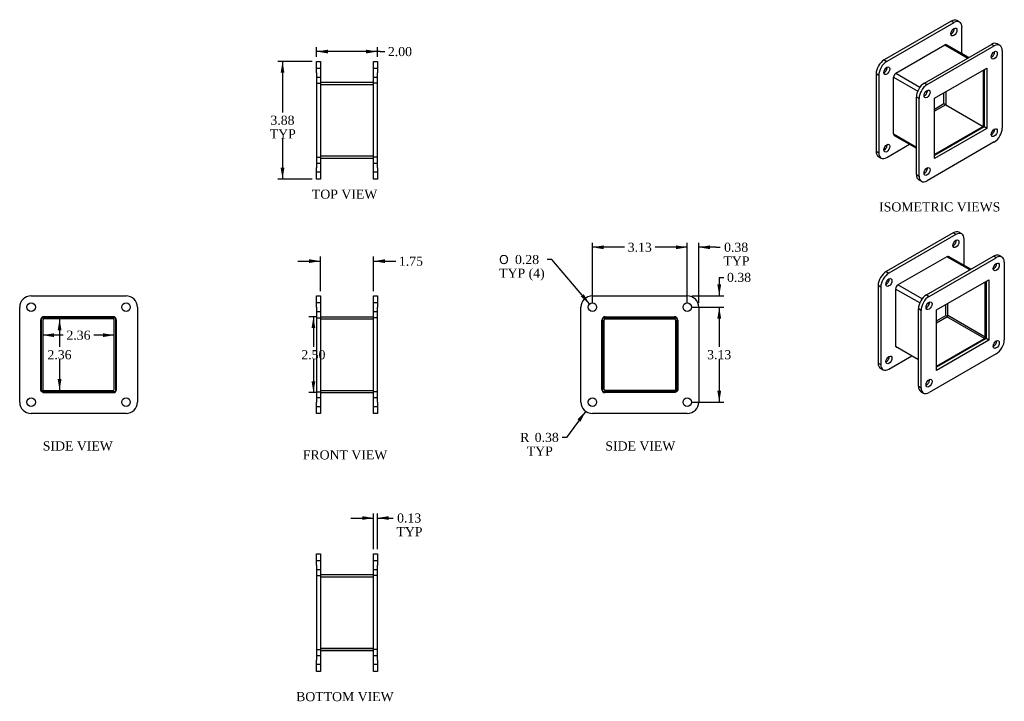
# Model space of a CAD drawing. Header units: inches. Extents: x 3 to 35.5, y 1.3 to 23.8.
import ezdxf
from ezdxf.enums import TextEntityAlignment as Align
from ezdxf.lldxf.tags import DXFTag

# ---------------------------------------------------------------- set-up
doc = ezdxf.new("R2010")
doc.units = ezdxf.units.IN
doc.header["$MEASUREMENT"] = 0
for name, color, linetype in [('COM50075', 7, 'CONTINUOUS'), ('COM71024', 7, 'CONTINUOUS'), ('DEFAULT', 7, 'CONTINUOUS')]:
    doc.layers.add(name, color=color, linetype=linetype)
doc.styles.add('SEACAD_SOLID_EDGE_ANSI1_SY', font='txt')
doc.styles.add('SEACAD_TIMES_NEW_ROMAN', font='times.ttf')
tags = doc.linetypes.add('HIDDEN2', pattern=[0.1875, 0.125, -0.0625]).pattern_tags.tags
tags[6:7] = [DXFTag(74, 4), DXFTag(75, 0), DXFTag(340, '0'), DXFTag(46, 0.0), DXFTag(50, 0.0), DXFTag(44, 0.0), DXFTag(45, 0.0)]
tags[4:5] = [DXFTag(74, 4), DXFTag(75, 0), DXFTag(340, '0'), DXFTag(46, 0.0), DXFTag(50, 0.0), DXFTag(44, 0.0), DXFTag(45, 0.0)]

# ---------------------------------------------------------------- blocks, each defined once
blk = doc.blocks.new('GDIMGGROUP')
at = {"layer": 'DEFAULT', "linetype": 'Continuous'}
for points in [[(12.564, 15.87), (12.564, 15.745), (12.939, 15.807)], [(15.064, 15.87), (14.689, 15.807), (15.064, 15.745)]]:
    blk.add_hatch(color=136, dxfattribs=at).paths.add_polyline_path(points)
at = {"layer": 'DEFAULT', "color": 136, "linetype": 'Continuous'}
for p, q in [((12.939, 14.815), (12.939, 15.957)), ((14.689, 14.815), (14.689, 15.957)), ((12.189, 15.807), (12.939, 15.807)), ((14.689, 15.807), (15.266, 15.807)), ((15.266, 15.807), (15.416, 15.807))]:
    blk.add_line(p, q, dxfattribs=at)
at = {"layer": 'DEFAULT', "color": 136, "linetype": 'Continuous', "style": 'SEACAD_TIMES_NEW_ROMAN'}
blk.add_text('1.75', height=0.3, dxfattribs=at).set_placement((15.521, 15.957), align=Align.TOP_LEFT)
blk = doc.blocks.new('GDIMGGROUP1')
at = {"layer": 'DEFAULT', "linetype": 'Continuous'}
for points in [[(12.645, 13.602), (12.77, 13.602), (12.708, 13.977)], [(12.645, 11.852), (12.708, 11.477), (12.77, 11.852)]]:
    blk.add_hatch(color=136, dxfattribs=at).paths.add_polyline_path(points)
at = {"layer": 'DEFAULT', "color": 136, "linetype": 'Continuous'}
for p, q in [((12.789, 13.977), (12.558, 13.977)), ((12.708, 13.977), (12.708, 12.982)), ((12.708, 12.577), (12.708, 11.477)), ((12.789, 11.477), (12.558, 11.477))]:
    blk.add_line(p, q, dxfattribs=at)
at = {"layer": 'DEFAULT', "color": 136, "linetype": 'Continuous', "style": 'SEACAD_TIMES_NEW_ROMAN'}
blk.add_text('2.50', height=0.3, dxfattribs=at).set_placement((12.31, 12.877), align=Align.TOP_LEFT)
blk = doc.blocks.new('GDIMGGROUP2')
at = {"layer": 'DEFAULT', "linetype": 'Continuous'}
for points in [[(24.642, 16.327), (24.642, 16.202), (25.017, 16.265)], [(25.767, 16.327), (25.392, 16.265), (25.767, 16.202)]]:
    blk.add_hatch(color=136, dxfattribs=at).paths.add_polyline_path(points)
at = {"layer": 'DEFAULT', "color": 136, "linetype": 'Continuous'}
for p, q in [((25.017, 16.265), (24.267, 16.265)), ((25.017, 14.44), (25.017, 16.415)), ((25.392, 14.44), (25.392, 16.415)), ((25.953, 16.265), (25.392, 16.265)), ((25.953, 16.265), (26.103, 16.265))]:
    blk.add_line(p, q, dxfattribs=at)
at = {"layer": 'DEFAULT', "color": 136, "linetype": 'Continuous', "style": 'SEACAD_TIMES_NEW_ROMAN'}
for s, p in [('0.38', (26.229, 16.415)), ('TYP', (26.208, 15.965))]:
    blk.add_text(s, height=0.3, dxfattribs=at).set_placement(p, align=Align.TOP_LEFT)
blk = doc.blocks.new('GDIMGGROUP3')
at = {"layer": 'DEFAULT', "linetype": 'Continuous'}
for points in [[(22.267, 16.327), (21.892, 16.265), (22.267, 16.202)], [(24.642, 16.327), (24.642, 16.202), (25.017, 16.265)]]:
    blk.add_hatch(color=136, dxfattribs=at).paths.add_polyline_path(points)
at = {"layer": 'DEFAULT', "color": 136, "linetype": 'Continuous'}
for p, q in [((21.892, 14.44), (21.892, 16.415)), ((22.951, 16.265), (21.892, 16.265)), ((25.017, 16.265), (23.957, 16.265)), ((25.017, 14.44), (25.017, 16.415))]:
    blk.add_line(p, q, dxfattribs=at)
at = {"layer": 'DEFAULT', "color": 136, "linetype": 'Continuous', "style": 'SEACAD_TIMES_NEW_ROMAN'}
blk.add_text('3.13', height=0.3, dxfattribs=at).set_placement((23.056, 16.415), align=Align.TOP_LEFT)
blk = doc.blocks.new('GDIMGGROUP4')
at = {"layer": 'DEFAULT', "linetype": 'Continuous'}
for points in [[(26.131, 15.04), (26.006, 15.04), (26.069, 14.665)], [(26.131, 13.915), (26.069, 14.29), (26.006, 13.915)]]:
    blk.add_hatch(color=136, dxfattribs=at).paths.add_polyline_path(points)
at = {"layer": 'DEFAULT', "color": 136, "linetype": 'Continuous'}
for p, q in [((26.069, 15.273), (26.219, 15.273)), ((26.069, 15.273), (26.069, 14.665)), ((25.167, 14.665), (26.219, 14.665)), ((25.167, 14.29), (26.219, 14.29)), ((26.069, 14.29), (26.069, 13.54))]:
    blk.add_line(p, q, dxfattribs=at)
at = {"layer": 'DEFAULT', "color": 136, "linetype": 'Continuous', "style": 'SEACAD_TIMES_NEW_ROMAN'}
blk.add_text('0.38', height=0.3, dxfattribs=at).set_placement((26.324, 15.423), align=Align.TOP_LEFT)
blk = doc.blocks.new('GDIMGGROUP5')
at = {"layer": 'DEFAULT', "linetype": 'Continuous'}
for points in [[(26.131, 13.915), (26.069, 14.29), (26.006, 13.915)], [(26.131, 11.54), (26.006, 11.54), (26.069, 11.165)]]:
    blk.add_hatch(color=136, dxfattribs=at).paths.add_polyline_path(points)
at = {"layer": 'DEFAULT', "color": 136, "linetype": 'Continuous'}
for p, q in [((25.167, 14.29), (26.219, 14.29)), ((26.069, 14.29), (26.069, 12.983)), ((26.069, 12.578), (26.069, 11.165)), ((25.167, 11.165), (26.219, 11.165))]:
    blk.add_line(p, q, dxfattribs=at)
at = {"layer": 'DEFAULT', "color": 136, "linetype": 'Continuous', "style": 'SEACAD_TIMES_NEW_ROMAN'}
blk.add_text('3.13', height=0.3, dxfattribs=at).set_placement((25.671, 12.878), align=Align.TOP_LEFT)
blk = doc.blocks.new('GDIMGGROUP6')
at = {"layer": 'DEFAULT', "linetype": 'Continuous'}
for points in [[(13.189, 22.772), (12.814, 22.709), (13.189, 22.647)], [(14.439, 22.772), (14.439, 22.647), (14.814, 22.709)]]:
    blk.add_hatch(color=136, dxfattribs=at).paths.add_polyline_path(points)
at = {"layer": 'DEFAULT', "color": 136, "linetype": 'Continuous'}
for p, q in [((12.814, 22.535), (12.814, 22.859)), ((14.905, 22.709), (12.814, 22.709)), ((14.814, 22.535), (14.814, 22.859)), ((14.905, 22.709), (15.055, 22.709))]:
    blk.add_line(p, q, dxfattribs=at)
at = {"layer": 'DEFAULT', "color": 136, "linetype": 'Continuous', "style": 'SEACAD_TIMES_NEW_ROMAN'}
blk.add_text('2.00', height=0.3, dxfattribs=at).set_placement((15.16, 22.859), align=Align.TOP_LEFT)
blk = doc.blocks.new('GDIMGGROUP7')
at = {"layer": 'DEFAULT', "linetype": 'Continuous'}
for points in [[(11.628, 22.01), (11.753, 22.01), (11.691, 22.385)], [(11.628, 18.885), (11.691, 18.51), (11.753, 18.885)]]:
    blk.add_hatch(color=136, dxfattribs=at).paths.add_polyline_path(points)
at = {"layer": 'DEFAULT', "color": 136, "linetype": 'Continuous'}
for p, q in [((12.664, 22.385), (11.541, 22.385)), ((11.691, 22.385), (11.691, 20.703)), ((11.691, 19.848), (11.691, 18.51)), ((12.664, 18.51), (11.541, 18.51))]:
    blk.add_line(p, q, dxfattribs=at)
at = {"layer": 'DEFAULT', "color": 136, "linetype": 'Continuous', "style": 'SEACAD_TIMES_NEW_ROMAN'}
for s, p in [('3.88', (11.292, 20.598)), ('TYP', (11.271, 20.148))]:
    blk.add_text(s, height=0.3, dxfattribs=at).set_placement(p, align=Align.TOP_LEFT)
blk = doc.blocks.new('GDIMGGROUP8')
at = {"layer": 'DEFAULT', "linetype": 'Continuous'}
for points in [[(14.314, 7.411), (14.314, 7.286), (14.689, 7.349)], [(15.189, 7.411), (14.814, 7.349), (15.189, 7.286)]]:
    blk.add_hatch(color=136, dxfattribs=at).paths.add_polyline_path(points)
at = {"layer": 'DEFAULT', "color": 136, "linetype": 'Continuous'}
for p, q in [((14.689, 6.323), (14.689, 7.499)), ((14.814, 6.323), (14.814, 7.499)), ((13.939, 7.349), (14.689, 7.349)), ((14.814, 7.349), (15.187, 7.349)), ((15.187, 7.349), (15.337, 7.349))]:
    blk.add_line(p, q, dxfattribs=at)
at = {"layer": 'DEFAULT', "color": 136, "linetype": 'Continuous', "style": 'SEACAD_TIMES_NEW_ROMAN'}
for s, p in [('0.13', (15.463, 7.499)), ('TYP', (15.442, 7.049))]:
    blk.add_text(s, height=0.3, dxfattribs=at).set_placement(p, align=Align.TOP_LEFT)
blk = doc.blocks.new('GDIMGGROUP9')
at = {"layer": 'DEFAULT', "linetype": 'Continuous'}
for points in [[(4.171, 13.307), (4.171, 13.432), (3.796, 13.37)], [(5.777, 13.307), (6.152, 13.37), (5.777, 13.432)]]:
    blk.add_hatch(color=136, dxfattribs=at).paths.add_polyline_path(points)
at = {"layer": 'DEFAULT', "color": 136, "linetype": 'Continuous'}
for p, q in [((4.471, 13.37), (3.796, 13.37)), ((6.152, 13.37), (5.477, 13.37))]:
    blk.add_line(p, q, dxfattribs=at)
at = {"layer": 'DEFAULT', "color": 136, "linetype": 'Continuous', "style": 'SEACAD_TIMES_NEW_ROMAN'}
blk.add_text('2.36', height=0.3, dxfattribs=at).set_placement((4.576, 13.52), align=Align.TOP_LEFT)
blk = doc.blocks.new('GDIMGGROUP10')
at = {"layer": 'DEFAULT', "linetype": 'Continuous'}
for points in [[(4.413, 13.53), (4.35, 13.905), (4.288, 13.53)], [(4.413, 11.924), (4.288, 11.924), (4.35, 11.549)]]:
    blk.add_hatch(color=136, dxfattribs=at).paths.add_polyline_path(points)
at = {"layer": 'DEFAULT', "color": 136, "linetype": 'Continuous'}
for p, q in [((4.35, 13.905), (4.35, 12.982)), ((4.35, 12.577), (4.35, 11.549))]:
    blk.add_line(p, q, dxfattribs=at)
at = {"layer": 'DEFAULT', "color": 136, "linetype": 'Continuous', "style": 'SEACAD_TIMES_NEW_ROMAN'}
blk.add_text('2.36', height=0.3, dxfattribs=at).set_placement((3.952, 12.877), align=Align.TOP_LEFT)
blk = doc.blocks.new('GDIMGGROUP11')
at = {"layer": 'DEFAULT', "linetype": 'Continuous'}
blk.add_hatch(color=136, dxfattribs=at).paths.add_polyline_path([(21.5, 10.522), (21.671, 10.862), (21.399, 10.596)])
at = {"layer": 'DEFAULT', "color": 136, "linetype": 'Continuous'}
for p, q in [((21.671, 10.862), (21.045, 10.003)), ((21.045, 10.003), (20.895, 10.003))]:
    blk.add_line(p, q, dxfattribs=at)
at = {"layer": 'DEFAULT', "color": 136, "linetype": 'Continuous', "style": 'SEACAD_TIMES_NEW_ROMAN'}
for s, p in [('R', (19.515, 10.153)), ('0.38', (19.993, 10.153)), ('TYP', (19.733, 9.703))]:
    blk.add_text(s, height=0.3, dxfattribs=at).set_placement(p, align=Align.TOP_LEFT)
blk = doc.blocks.new('GDIMGGROUP12')
at = {"layer": 'DEFAULT', "linetype": 'Continuous'}
blk.add_hatch(color=136, dxfattribs=at).paths.add_polyline_path([(21.51, 14.642), (21.801, 14.397), (21.606, 14.723)])
at = {"layer": 'DEFAULT', "color": 136, "linetype": 'Continuous'}
for p, q in [((20.556, 15.861), (20.406, 15.861)), ((21.801, 14.397), (20.556, 15.861))]:
    blk.add_line(p, q, dxfattribs=at)
for s, style, p in [('O', 'SEACAD_SOLID_EDGE_ANSI1_SY', (18.823, 16.011)), ('0.28', 'SEACAD_TIMES_NEW_ROMAN', (19.345, 16.011)), ('TYP (4)', 'SEACAD_TIMES_NEW_ROMAN', (18.823, 15.561))]:
    blk.add_text(s, height=0.3, dxfattribs=dict(at, style=style)).set_placement(p, align=Align.TOP_LEFT)

msp = doc.modelspace()

# ---------------------------------------------------------------- linework, layer by layer
at = {"layer": 'COM50075', "color": 7, "linetype": 'Continuous'}
for p, q in [((31.884, 21.995), (33.499, 22.927)), ((33.499, 22.927), (34.25, 22.493)), ((34.281, 22.512), (33.553, 22.932)), ((34.762, 22.1), (34.762, 20.246)), ((31.807, 19.997), (31.807, 21.862)), ((31.807, 21.862), (32.602, 21.404)), ((31.884, 21.995), (32.678, 21.536)), ((12.939, 21.698), (14.689, 21.698)), ((32.891, 21.413), (32.921, 21.396)), ((32.815, 21.281), (32.844, 21.264)), ((33.524, 21.385), (33.524, 20.96)), ((33.524, 20.959), (33.155, 20.746)), ((33.524, 20.96), (34.762, 20.246)), ((33.524, 20.959), (34.761, 20.244)), ((34.761, 20.244), (33.155, 19.317)), ((34.761, 20.212), (34.761, 20.244)), ((34.79, 20.262), (34.762, 20.246)), ((31.807, 19.997), (32.558, 19.564)), ((31.83, 19.948), (32.558, 19.527)), ((12.939, 19.198), (14.689, 19.198)), ((33.566, 15.954), (31.951, 15.022)), ((34.317, 15.52), (33.566, 15.954)), ((34.348, 15.539), (33.62, 15.959)), ((32.745, 14.563), (31.951, 15.022)), ((34.829, 13.301), (34.829, 15.127)), ((32.669, 14.43), (31.874, 14.889)), ((31.874, 14.889), (31.874, 12.996)), ((32.911, 14.291), (32.882, 14.307)), ((32.988, 14.423), (32.958, 14.44)), ((33.591, 14.016), (33.591, 14.412)), ((12.939, 13.977), (14.689, 13.977)), ((33.223, 13.773), (33.566, 13.971)), ((34.803, 13.257), (33.566, 13.971)), ((34.829, 13.301), (33.591, 14.016)), ((3.796, 13.869), (3.796, 11.55)), ((6.116, 13.905), (3.832, 13.905)), ((6.152, 11.585), (6.152, 13.869)), ((22.277, 11.585), (22.277, 13.869)), ((22.313, 13.905), (24.597, 13.905)), ((24.633, 13.869), (24.633, 11.55)), ((32.626, 12.562), (31.874, 12.996)), ((33.223, 12.345), (34.803, 13.257)), ((3.756, 11.55), (3.796, 11.55)), ((3.797, 11.549), (6.116, 11.549)), ((3.797, 11.509), (3.797, 11.549)), ((12.939, 11.477), (14.689, 11.477)), ((24.632, 11.549), (22.313, 11.549)), ((24.632, 11.509), (24.632, 11.549)), ((24.673, 11.55), (24.633, 11.55)), ((12.939, 5.485), (14.689, 5.485)), ((12.939, 3.058), (14.689, 3.058)), ((12.939, 3.057), (14.689, 3.057)), ((12.939, 2.985), (14.689, 2.985))]:
    msp.add_line(p, q, dxfattribs=at)
at = {"layer": 'COM50075', "color": 7, "linetype": 'HIDDEN2'}
for p, q in [((12.939, 21.626), (14.689, 21.626)), ((12.939, 21.625), (14.689, 21.625)), ((12.939, 19.27), (14.689, 19.27)), ((6.116, 13.977), (3.832, 13.977)), ((22.313, 13.977), (24.597, 13.977)), ((3.724, 13.869), (3.724, 11.55)), ((6.224, 11.585), (6.224, 13.869)), ((12.939, 13.905), (14.689, 13.905)), ((22.205, 11.585), (22.205, 13.869)), ((24.705, 13.869), (24.705, 11.55)), ((3.724, 11.55), (3.756, 11.55)), ((3.797, 11.477), (3.797, 11.509)), ((3.797, 11.477), (6.116, 11.477)), ((12.939, 11.55), (14.689, 11.55)), ((12.939, 11.549), (14.689, 11.549)), ((24.632, 11.477), (22.313, 11.477)), ((24.632, 11.477), (24.632, 11.509)), ((24.705, 11.55), (24.673, 11.55)), ((12.939, 5.413), (14.689, 5.413))]:
    msp.add_line(p, q, dxfattribs=at)
for centre, start, end in [((3.832, 13.869), 90, 180), ((6.116, 13.869), 45.4765, 90), ((6.116, 13.869), 0, 44.5235), ((22.313, 13.869), 135.4765, 180), ((22.313, 13.869), 90, 134.5235), ((24.597, 13.869), 0, 90), ((6.116, 11.585), 270, 0), ((22.313, 11.585), 180, 270)]:
    msp.add_arc(centre, 0.108, start, end, dxfattribs=at)
at = {"layer": 'COM50075', "color": 7, "linetype": 'Continuous'}
for centre, radius, start, end in [((6.116, 13.869), 0.108, 44.5235, 45.4765), ((22.313, 13.869), 0.108, 134.5235, 135.4765), ((3.832, 13.869), 0.036, 90, 180), ((6.116, 13.869), 0.036, 0, 90), ((22.313, 13.869), 0.036, 90, 180), ((24.597, 13.869), 0.036, 0, 90), ((6.116, 11.585), 0.036, 270, 0), ((22.313, 11.585), 0.036, 180, 270)]:
    msp.add_arc(centre, radius, start, end, dxfattribs=at)
for centre, major_axis, start_param, end_param in [((33.499, 22.839), (-0.054, -0.0935), 3.141593, 3.926991), ((31.884, 21.906), (-0.054, -0.0935), 3.926991, 5.497787), ((31.884, 20.042), (0.054, 0.0935), 2.356194, 3.141593), ((33.566, 15.866), (-0.054, -0.0935), 3.141593, 3.926991), ((31.951, 14.933), (0.054, 0.0935), 0.785398, 2.356194), ((33.566, 14.001), (-0.018, -0.0312), 0.785398, 2.356194), ((34.803, 13.286), (-0.018, -0.0312), 0.785398, 2.356194)]:
    msp.add_ellipse(centre, major_axis=major_axis, ratio=0.57735, start_param=start_param, end_param=end_param, dxfattribs=at)
at = {"layer": 'COM71024', "color": 7, "linetype": 'Continuous'}
for p, q in [((33.707, 23.711), (31.498, 22.435)), ((33.796, 23.66), (33.707, 23.711)), ((33.983, 23.679), (33.895, 23.73)), ((33.796, 23.66), (31.586, 22.384)), ((34.061, 22.639), (34.061, 23.507)), ((32.824, 21.67), (35.033, 22.946)), ((32.912, 21.619), (35.122, 22.895)), ((33.553, 22.933), (33.552, 22.933)), ((33.553, 22.933), (33.553, 22.933)), ((35.122, 22.895), (35.033, 22.946)), ((35.309, 22.913), (35.221, 22.964)), ((35.387, 22.742), (35.387, 20.19)), ((12.814, 22.385), (12.939, 22.385)), ((12.814, 22.01), (12.814, 22.385)), ((12.939, 22.385), (12.939, 22.01)), ((14.689, 22.01), (14.689, 22.385)), ((14.689, 22.385), (14.814, 22.385)), ((14.814, 22.385), (14.814, 22.01)), ((31.498, 22.435), (31.586, 22.384)), ((33.155, 21.172), (34.878, 22.167)), ((34.79, 22.116), (34.79, 20.228)), ((34.878, 22.167), (34.878, 20.177)), ((12.814, 22.01), (12.814, 18.885)), ((12.939, 22.01), (12.939, 18.885)), ((14.689, 18.885), (14.689, 22.01)), ((14.814, 18.885), (14.814, 22.01)), ((31.233, 21.976), (31.233, 19.425)), ((31.321, 21.925), (31.233, 21.976)), ((31.321, 21.925), (31.321, 19.374)), ((31.83, 21.938), (31.829, 21.938)), ((31.829, 21.938), (31.829, 21.937)), ((32.824, 21.67), (32.912, 21.619)), ((32.558, 18.659), (32.558, 21.211)), ((32.647, 21.16), (32.558, 21.211)), ((32.647, 18.608), (32.647, 21.16)), ((33.155, 19.183), (33.155, 21.172)), ((33.464, 20.994), (33.464, 21.351)), ((33.155, 20.816), (33.464, 20.994)), ((33.464, 20.994), (33.553, 20.943)), ((33.552, 20.943), (33.553, 20.943)), ((33.553, 20.943), (33.553, 20.944)), ((34.79, 20.228), (33.155, 19.285)), ((34.878, 20.177), (33.155, 19.183)), ((34.878, 20.177), (34.79, 20.228)), ((31.829, 19.948), (31.829, 19.948)), ((31.829, 19.948), (31.83, 19.948)), ((31.586, 19.221), (32.338, 19.655)), ((35.122, 19.731), (32.912, 18.455)), ((31.233, 19.425), (31.321, 19.374)), ((31.31, 19.253), (31.399, 19.202)), ((12.814, 18.51), (12.814, 18.885)), ((12.939, 18.885), (12.939, 18.51)), ((14.689, 18.51), (14.689, 18.885)), ((14.814, 18.885), (14.814, 18.51)), ((12.939, 18.51), (12.814, 18.51)), ((14.814, 18.51), (14.689, 18.51)), ((32.558, 18.659), (32.647, 18.608)), ((32.636, 18.488), (32.724, 18.436)), ((33.775, 16.739), (31.565, 15.463)), ((33.863, 16.688), (31.654, 15.412)), ((33.863, 16.688), (33.775, 16.739)), ((34.051, 16.706), (33.962, 16.757)), ((34.129, 15.666), (34.129, 16.534)), ((32.891, 14.697), (35.101, 15.973)), ((32.979, 14.646), (35.189, 15.922)), ((33.62, 15.96), (33.619, 15.96)), ((33.62, 15.959), (33.62, 15.96)), ((35.189, 15.922), (35.101, 15.973)), ((35.377, 15.941), (35.288, 15.992)), ((35.454, 15.769), (35.454, 13.217)), ((31.565, 15.463), (31.654, 15.412)), ((31.3, 15.004), (31.3, 12.452)), ((31.389, 14.953), (31.3, 15.004)), ((31.389, 14.953), (31.389, 12.401)), ((31.897, 14.965), (31.897, 14.965)), ((31.897, 14.965), (31.897, 14.965)), ((33.223, 14.2), (34.946, 15.195)), ((34.858, 15.144), (34.858, 13.256)), ((34.946, 15.195), (34.946, 13.205)), ((3.412, 14.665), (6.537, 14.665)), ((12.814, 14.29), (12.814, 14.665)), ((12.814, 14.665), (12.939, 14.665)), ((12.939, 14.665), (12.939, 14.29)), ((14.689, 14.29), (14.689, 14.665)), ((14.689, 14.665), (14.814, 14.665)), ((14.814, 14.665), (14.814, 14.29)), ((21.892, 14.665), (25.017, 14.665)), ((32.891, 14.697), (32.979, 14.646)), ((3.037, 11.165), (3.037, 14.29)), ((6.912, 14.29), (6.912, 11.165)), ((12.814, 14.29), (12.814, 11.165)), ((12.939, 14.29), (12.939, 11.165)), ((14.689, 11.165), (14.689, 14.29)), ((14.814, 11.165), (14.814, 14.29)), ((21.517, 11.165), (21.517, 14.29)), ((25.392, 14.29), (25.392, 11.165)), ((33.532, 14.021), (33.532, 14.378)), ((3.756, 11.509), (3.756, 13.946)), ((3.756, 13.946), (6.193, 13.946)), ((6.193, 13.946), (6.193, 11.509)), ((22.236, 11.509), (22.236, 13.946)), ((22.236, 13.946), (24.673, 13.946)), ((24.673, 13.946), (24.673, 11.509)), ((32.626, 11.687), (32.626, 14.238)), ((32.714, 14.187), (32.626, 14.238)), ((32.714, 11.635), (32.714, 14.187)), ((33.223, 12.21), (33.223, 14.2)), ((33.223, 13.843), (33.532, 14.021)), ((33.532, 14.021), (33.584, 13.991)), ((31.897, 12.983), (31.897, 12.975)), ((31.897, 12.975), (31.903, 12.979)), ((34.858, 13.256), (33.223, 12.312)), ((34.946, 13.205), (33.223, 12.21)), ((34.946, 13.205), (34.858, 13.256)), ((31.654, 12.248), (32.412, 12.686)), ((35.189, 12.758), (32.979, 11.482)), ((31.3, 12.452), (31.389, 12.401)), ((31.378, 12.28), (31.466, 12.229)), ((32.626, 11.687), (32.714, 11.635)), ((6.193, 11.509), (3.756, 11.509)), ((24.673, 11.509), (22.236, 11.509)), ((32.704, 11.515), (32.792, 11.464)), ((12.814, 10.79), (12.814, 11.165)), ((12.939, 11.165), (12.939, 10.79)), ((14.689, 10.79), (14.689, 11.165)), ((14.814, 11.165), (14.814, 10.79)), ((6.537, 10.79), (3.412, 10.79)), ((12.939, 10.79), (12.814, 10.79)), ((14.814, 10.79), (14.689, 10.79)), ((25.017, 10.79), (21.892, 10.79)), ((12.814, 5.798), (12.814, 6.173)), ((12.814, 6.173), (12.939, 6.173)), ((12.939, 6.173), (12.939, 5.798)), ((14.689, 5.798), (14.689, 6.173)), ((14.689, 6.173), (14.814, 6.173)), ((14.814, 6.173), (14.814, 5.798)), ((12.814, 5.798), (12.814, 2.673)), ((12.939, 5.798), (12.939, 2.673)), ((14.689, 2.673), (14.689, 5.798)), ((14.814, 2.673), (14.814, 5.798)), ((12.814, 2.298), (12.814, 2.673)), ((12.939, 2.673), (12.939, 2.298)), ((14.689, 2.298), (14.689, 2.673)), ((14.814, 2.673), (14.814, 2.298)), ((12.939, 2.298), (12.814, 2.298)), ((14.814, 2.298), (14.689, 2.298))]:
    msp.add_line(p, q, dxfattribs=at)
at = {"layer": 'COM71024', "color": 7, "linetype": 'HIDDEN2'}
for p, q in [((12.939, 22.151), (12.814, 22.151)), ((14.814, 22.151), (14.689, 22.151)), ((12.814, 21.87), (12.939, 21.87)), ((14.689, 21.87), (14.814, 21.87)), ((12.814, 21.666), (12.939, 21.666)), ((14.814, 21.666), (14.689, 21.666)), ((12.814, 19.229), (12.939, 19.229)), ((14.814, 19.229), (14.689, 19.229)), ((12.939, 19.026), (12.814, 19.026)), ((14.814, 19.026), (14.689, 19.026)), ((12.814, 18.745), (12.939, 18.745)), ((14.689, 18.745), (14.814, 18.745)), ((12.939, 14.431), (12.814, 14.431)), ((14.814, 14.431), (14.689, 14.431)), ((12.814, 14.15), (12.939, 14.15)), ((12.814, 13.946), (12.939, 13.946)), ((14.689, 14.15), (14.814, 14.15)), ((14.814, 13.946), (14.689, 13.946)), ((12.814, 11.509), (12.939, 11.509)), ((14.814, 11.509), (14.689, 11.509)), ((12.939, 11.306), (12.814, 11.306)), ((12.814, 11.025), (12.939, 11.025)), ((14.814, 11.306), (14.689, 11.306)), ((14.689, 11.025), (14.814, 11.025)), ((12.939, 5.938), (12.814, 5.938)), ((14.814, 5.938), (14.689, 5.938)), ((12.814, 5.657), (12.939, 5.657)), ((14.689, 5.657), (14.814, 5.657)), ((12.814, 5.454), (12.939, 5.454)), ((14.814, 5.454), (14.689, 5.454)), ((12.814, 3.017), (12.939, 3.017)), ((14.814, 3.017), (14.689, 3.017)), ((12.939, 2.813), (12.814, 2.813)), ((14.814, 2.813), (14.689, 2.813)), ((12.814, 2.532), (12.939, 2.532)), ((14.689, 2.532), (14.814, 2.532))]:
    msp.add_line(p, q, dxfattribs=at)
at = {"layer": 'COM71024', "color": 7, "linetype": 'Continuous'}
for centre in [(3.412, 14.29), (6.537, 14.29), (21.892, 14.29), (25.017, 14.29), (3.412, 11.165), (6.537, 11.165), (21.892, 11.165), (25.017, 11.165)]:
    msp.add_circle(centre, 0.141, dxfattribs=at)
for centre, start, end in [((3.412, 14.29), 90, 180), ((6.537, 14.29), 0, 90), ((21.892, 14.29), 90, 180), ((25.017, 14.29), 0, 90), ((3.412, 11.165), 180, 270), ((6.537, 11.165), 270, 0), ((21.892, 11.165), 180, 270), ((25.017, 11.165), 270, 0)]:
    msp.add_arc(centre, 0.375, start, end, dxfattribs=at)
for centre, major_axis, start_param, end_param in [((33.707, 23.405), (-0.188, -0.325), 3.141593, 3.926991), ((33.796, 23.354), (-0.188, -0.325), 2.356194, 3.926991), ((33.707, 23.405), (-0.07, -0.122), 0.680393, 2.4612), ((35.033, 22.64), (0.07, 0.122), 3.821986, 5.602792), ((35.033, 22.64), (-0.187, -0.325), 3.141593, 3.926991), ((35.122, 22.589), (-0.187, -0.325), 2.356194, 3.926991), ((31.498, 22.129), (-0.188, -0.325), 3.926991, 5.497787), ((31.586, 22.078), (0.188, 0.325), 0.785398, 2.356194), ((31.498, 22.129), (-0.07, -0.122), 0.680393, 2.4612), ((32.824, 21.364), (-0.187, -0.325), 3.926991, 5.497787), ((32.912, 21.313), (0.187, 0.325), 0.785398, 2.356194), ((32.824, 21.364), (0.07, 0.122), 3.821986, 5.602792), ((35.033, 20.088), (0.07, 0.122), 3.821986, 5.602792), ((35.122, 20.037), (-0.187, -0.325), 0.785398, 2.356194), ((31.498, 19.578), (-0.07, -0.122), 0.680393, 2.4612), ((31.498, 19.578), (0.188, 0.325), 2.356194, 3.141593), ((31.586, 19.527), (0.188, 0.325), 2.356194, 3.926991), ((32.824, 18.812), (0.07, 0.122), 3.821986, 5.602792), ((32.824, 18.812), (0.187, 0.325), 2.356194, 3.141593), ((32.912, 18.761), (0.187, 0.325), 2.356194, 3.926991), ((33.775, 16.432), (-0.188, -0.325), 3.141593, 3.926991), ((33.863, 16.381), (-0.188, -0.325), 2.356194, 3.926991), ((33.775, 16.432), (-0.07, -0.122), 0.680393, 2.4612), ((35.101, 15.667), (-0.187, -0.325), 3.141593, 3.926991), ((35.189, 15.616), (-0.188, -0.325), 2.356194, 3.926991), ((35.101, 15.667), (0.07, 0.122), 3.821986, 5.602792), ((31.565, 15.157), (-0.188, -0.325), 3.926991, 5.497787), ((31.654, 15.106), (0.188, 0.325), 0.785398, 2.356194), ((31.565, 15.157), (-0.07, -0.122), 0.680393, 2.4612), ((32.891, 14.391), (-0.188, -0.325), 3.926991, 5.497787), ((32.979, 14.34), (0.187, 0.325), 0.785398, 2.356194), ((32.891, 14.391), (0.07, 0.122), 3.821986, 5.602792), ((35.101, 13.115), (0.07, 0.122), 3.821986, 5.602792), ((35.189, 13.064), (-0.187, -0.325), 0.785398, 2.356194), ((31.565, 12.605), (-0.07, -0.122), 0.680393, 2.4612), ((31.565, 12.605), (0.188, 0.325), 2.356194, 3.141593), ((31.654, 12.554), (0.187, 0.325), 2.356194, 3.926991), ((32.891, 11.84), (0.187, 0.325), 2.356194, 3.141593), ((32.891, 11.84), (0.07, 0.122), 3.821986, 5.602792), ((32.979, 11.789), (0.188, 0.325), 2.356194, 3.926991)]:
    msp.add_ellipse(centre, major_axis=major_axis, ratio=0.57735, start_param=start_param, end_param=end_param, dxfattribs=at)
for centre, major_axis in [((33.796, 23.354), (-0.07, -0.122)), ((35.122, 22.589), (0.07, 0.122)), ((31.586, 22.078), (-0.07, -0.122)), ((32.912, 21.313), (0.07, 0.122)), ((35.122, 20.037), (0.07, 0.122)), ((31.586, 19.527), (-0.07, -0.122)), ((32.912, 18.761), (0.07, 0.122)), ((33.863, 16.381), (-0.07, -0.122)), ((35.189, 15.616), (0.07, 0.122)), ((31.654, 15.106), (-0.07, -0.122)), ((32.979, 14.34), (0.07, 0.122)), ((35.189, 13.064), (0.07, 0.122)), ((31.654, 12.554), (-0.07, -0.122)), ((32.979, 11.789), (0.07, 0.122))]:
    msp.add_ellipse(centre, major_axis=major_axis, ratio=0.57735, dxfattribs=at)

# ---------------------------------------------------------------- block references
at = {"layer": 'DEFAULT'}
for name in ['GDIMGGROUP6', 'GDIMGGROUP7', 'GDIMGGROUP3', 'GDIMGGROUP2', 'GDIMGGROUP', 'GDIMGGROUP12', 'GDIMGGROUP4', 'GDIMGGROUP5', 'GDIMGGROUP1', 'GDIMGGROUP10', 'GDIMGGROUP9', 'GDIMGGROUP11', 'GDIMGGROUP8']:
    msp.add_blockref(name, (0, 0), dxfattribs=at)

# ---------------------------------------------------------------- texts
at = {"layer": 'DEFAULT', "color": 136, "linetype": 'Continuous', "style": 'SEACAD_TIMES_NEW_ROMAN'}
for s, p in [('TOP VIEW', (12.658, 18.162)), ('ISOMETRIC VIEWS', (31.334, 17.744)), ('SIDE VIEW', (3.798, 9.871)), ('SIDE VIEW', (22.32, 9.871)), ('FRONT VIEW', (12.358, 9.578)), ('BOTTOM VIEW', (12.139, 1.618))]:
    msp.add_text(s, height=0.3, dxfattribs=at).set_placement(p, align=Align.TOP_LEFT)

doc.saveas('drawing.dxf')
